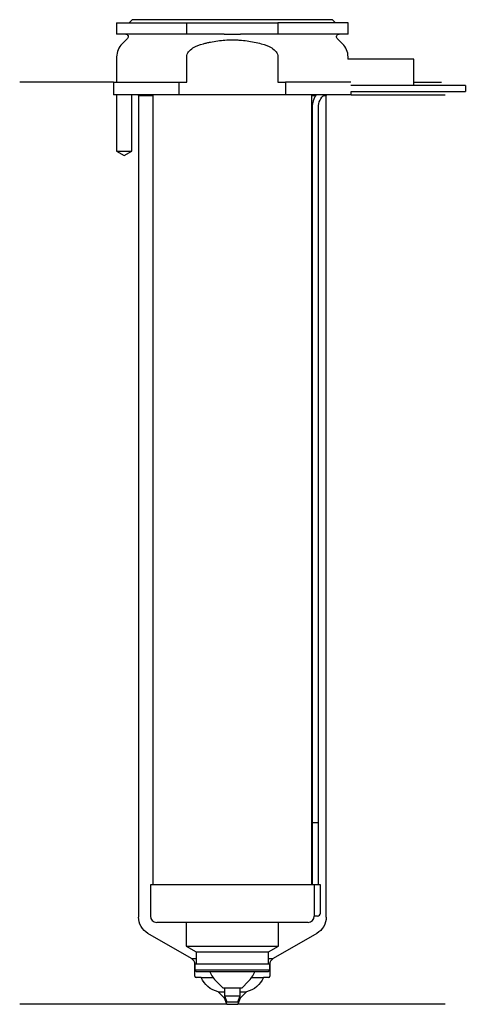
# Model space of a CAD drawing. Header units: inches. Extents: x 24 to 95, y 127 to 284.
import ezdxf

# ---------------------------------------------------------------- set-up
doc = ezdxf.new("R2010")
doc.units = ezdxf.units.IN
for name, color, linetype in [('201', 7, 'Continuous'), ('30', 7, 'Continuous'), ('32', 7, 'Continuous')]:
    doc.layers.add(name, color=color, linetype=linetype)

msp = doc.modelspace()

# ---------------------------------------------------------------- linework, layer by layer
at = {"layer": '201', "color": 113}
for p, q in [((38.53, 274.31), (23.53, 274.31)), ((38.53, 274.31), (38.53, 272.31)), ((86.53, 274.31), (90.99, 274.31)), ((38.98, 272.31), (38.98, 263.31)), ((41.48, 263.31), (41.48, 272.31)), ((42.43, 272.31), (42.53, 272.21)), ((72.53, 272.21), (72.63, 272.31)), ((76.53, 272.31), (91.53, 272.31)), ((42.53, 272.21), (42.53, 140.87)), ((42.53, 272.21), (44.83, 272.21)), ((70.23, 272.21), (70.84, 272.21)), ((72.15, 272.21), (72.53, 272.21)), ((72.53, 140.87), (72.53, 272.21)), ((38.98, 263.31), (40.23, 262.59)), ((40.23, 262.59), (41.48, 263.31)), ((51.02, 134.23), (44.03, 138.27)), ((71.03, 138.27), (64.03, 134.23)), ((51.4, 133.85), (51.02, 134.23)), ((51.02, 134.23), (51.72, 134.23)), ((63.33, 134.23), (64.03, 134.23)), ((64.03, 134.23), (63.65, 133.85)), ((51.52, 131.43), (51.52, 133.56)), ((63.53, 133.56), (63.53, 131.43)), ((52.53, 131.23), (51.72, 131.23)), ((52.53, 131.23), (54.42, 131.23)), ((60.63, 131.23), (62.53, 131.23)), ((63.33, 131.23), (62.53, 131.23)), ((56.26, 127.93), (55.26, 128.93)), ((55.26, 128.93), (56.28, 128.93)), ((56.26, 127.93), (56.4, 127.93)), ((56.63, 126.93), (56.26, 127.93)), ((58.79, 127.93), (58.43, 126.93)), ((58.65, 127.93), (58.79, 127.93)), ((58.78, 128.93), (59.79, 128.93)), ((59.79, 128.93), (58.79, 127.93)), ((56.63, 126.93), (23.53, 126.93)), ((56.63, 126.93), (58.43, 126.93)), ((91.53, 126.93), (58.43, 126.93))]:
    msp.add_line(p, q, dxfattribs=at)
at = {"layer": '201', "color": 113, "extrusion": (0, 0, -1)}
for centre, radius, start, end in [((-45.53, 140.87), 3, 300, 360), ((-69.53, 140.87), 3, 180, 240), ((-56.2, 132.82), 4, 283.5135, 336.5896), ((-58.85, 132.82), 4, 203.4104, 256.4865)]:
    msp.add_arc(centre, radius, start, end, dxfattribs=at)
at = {"layer": '201', "color": 113}
for centre, radius, start, end in [((51.12, 133.56), 0.4, 0, 45), ((63.93, 133.56), 0.4, 135, 180), ((51.72, 131.43), 0.2, 180, 270), ((63.33, 131.43), 0.2, -90, 0)]:
    msp.add_arc(centre, radius, start, end, dxfattribs=at)
at = {"layer": '30', "color": 113}
for p, q in [((39.03, 283.81), (50.23, 283.81)), ((39.03, 283.81), (39.03, 282.01)), ((41.53, 284.31), (41.03, 283.81)), ((73.53, 284.31), (41.53, 284.31)), ((50.23, 283.81), (64.82, 283.81)), ((50.23, 282.01), (50.23, 283.81)), ((76.03, 283.81), (64.82, 283.81)), ((64.82, 283.81), (64.82, 282.01)), ((74.03, 283.81), (73.53, 284.31)), ((76.03, 282.01), (76.03, 283.81)), ((50.23, 282.01), (39.03, 282.01)), ((56.22, 282.01), (50.23, 282.01)), ((64.82, 282.01), (58.83, 282.01)), ((76.03, 282.01), (64.82, 282.01)), ((40.76, 281.33), (39.9, 280.48)), ((75.15, 280.48), (74.29, 281.33)), ((39.03, 278.35), (39.03, 275.31)), ((50.23, 274.31), (50.23, 278.35)), ((64.82, 278.35), (64.82, 274.31)), ((76.03, 278.01), (76.03, 278.35)), ((38.53, 274.31), (38.53, 272.31)), ((38.53, 274.31), (49.04, 274.31)), ((38.98, 275.31), (39.03, 275.31)), ((38.98, 275.31), (38.98, 274.31)), ((49.04, 274.31), (50.23, 274.31)), ((49.04, 272.31), (49.04, 274.31)), ((64.82, 274.31), (66.01, 274.31)), ((66.01, 274.31), (66.01, 272.31)), ((76.48, 274.31), (66.01, 274.31)), ((49.04, 272.31), (38.53, 272.31)), ((38.98, 272.31), (38.98, 263.31)), ((41.48, 263.31), (41.48, 272.31)), ((44.83, 272.31), (44.83, 146.01)), ((66.01, 272.31), (49.04, 272.31)), ((76.53, 272.31), (66.01, 272.31)), ((70.23, 146.01), (70.23, 272.31)), ((76.53, 272.31), (76.53, 272.81)), ((76.53, 272.81), (94.78, 272.81)), ((94.78, 273.81), (86.53, 273.81)), ((94.78, 273.81), (94.78, 272.81)), ((70.28, 270.31), (70.28, 156.01)), ((71.28, 156.01), (71.28, 270.31)), ((38.98, 263.31), (41.48, 263.31)), ((70.28, 156.01), (71.28, 156.01)), ((70.28, 156.01), (71.28, 156.01)), ((70.28, 156.01), (70.28, 146.01)), ((71.28, 146.01), (71.28, 156.01)), ((70.6, 146.01), (44.43, 146.01)), ((44.43, 146.01), (44.43, 141.01)), ((70.6, 146.01), (70.6, 141.51)), ((71.63, 146.01), (70.6, 146.01)), ((71.63, 141.51), (71.63, 146.01)), ((71.13, 141.01), (70.62, 141.01)), ((69.63, 140.01), (45.43, 140.01)), ((50.13, 140.01), (50.13, 136.23)), ((64.93, 136.23), (64.93, 140.01)), ((50.13, 136.23), (51.72, 135.31)), ((50.13, 136.23), (64.93, 136.23)), ((63.33, 135.31), (64.93, 136.23)), ((51.72, 135.31), (63.33, 135.31)), ((51.72, 135.31), (51.72, 133.41)), ((63.33, 133.41), (63.33, 135.31)), ((51.52, 133.41), (51.52, 132.41)), ((51.52, 133.41), (63.53, 133.41)), ((51.52, 132.41), (51.82, 132.11)), ((63.53, 132.41), (51.52, 132.41)), ((63.23, 132.11), (63.53, 132.41)), ((63.53, 132.41), (63.53, 133.41)), ((63.23, 132.11), (51.82, 132.11)), ((54.98, 130.56), (55.98, 129.56)), ((55.98, 129.56), (59.08, 129.56)), ((56.28, 129.56), (56.28, 128.27)), ((58.78, 128.27), (58.78, 129.56)), ((59.08, 129.56), (60.08, 130.56)), ((56.28, 128.27), (58.78, 128.27)), ((56.28, 128.27), (56.63, 127.31)), ((58.43, 127.31), (58.78, 128.27)), ((56.63, 127.31), (58.43, 127.31))]:
    msp.add_line(p, q, dxfattribs=at)
at = {"layer": '30', "color": 113, "extrusion": (0, 0, -1)}
for centre, radius, start, end in [((-40.48, 281.61), 0.4, 90, 225), ((-74.58, 281.61), 0.4, -45, 90), ((-73.78, 270.31), 2.5, 0, 53.1295)]:
    msp.add_arc(centre, radius, start, end, dxfattribs=at)
at = {"layer": '30', "color": 113}
for centre, radius, start, end in [((42.03, 278.35), 3, 135, 180), ((73.03, 278.35), 3, 0, 45), ((73.78, 270.31), 3.5, 145.1489, 180), ((45.43, 141.01), 1, 180, 270), ((69.63, 141.01), 1, -90, 0), ((71.13, 141.51), 0.5, -90, 0), ((58.23, 133.82), 4.61, 201.7666, 225), ((56.82, 133.82), 4.61, 315, 338.2334)]:
    msp.add_arc(centre, radius, start, end, dxfattribs=at)
for points, knots in [([(56.22, 282.01), (56.65, 282.01), (57.08, 282.01), (57.54, 282.01), (57.57, 282.01), (57.62, 282.01), (57.7, 282.01), (57.9, 282.01), (58.06, 282.01), (58.39, 282.01), (58.61, 282.01), (58.83, 282.01)], [0, 0, 0, 0, 0.5, 0.5, 0.53125, 0.53125, 0.5625, 0.625, 0.75, 0.75, 1, 1, 1, 1]), ([(50.23, 278.35), (50.23, 278.96), (50.71, 279.47), (51.73, 280.12), (52.31, 280.32), (52.89, 280.48)], [0, 0, 0, 0, 0.5, 0.5, 1, 1, 1, 1]), ([(52.89, 280.48), (53.08, 280.53), (53.27, 280.57), (53.65, 280.66), (53.84, 280.7), (54.42, 280.82), (54.8, 280.89), (55.96, 281.04), (56.74, 281.1), (57.72, 281.1), (57.92, 281.09), (58.31, 281.08), (58.51, 281.07), (59.1, 281.03), (59.49, 280.99), (60.65, 280.83), (61.41, 280.67), (62.16, 280.48)], [0, 0, 0, 0, 0.0625, 0.0625, 0.125, 0.125, 0.25, 0.25, 0.5, 0.5, 0.5625, 0.5625, 0.625, 0.625, 0.75, 0.75, 1, 1, 1, 1]), ([(62.16, 280.48), (62.75, 280.32), (63.31, 280.12), (64.34, 279.47), (64.82, 278.97), (64.82, 278.35)], [0, 0, 0, 0, 0.5, 0.5, 1, 1, 1, 1]), ([(70.6, 141.51), (70.6, 141.46), (70.6, 141.4), (70.6, 141.3), (70.6, 141.25), (70.61, 141.16), (70.61, 141.12), (70.61, 141.06), (70.62, 141.04), (70.62, 141.03), (70.62, 141.02), (70.62, 141.01)], [0, 0, 0, 0, 0.208202, 0.208202, 0.416635, 0.416635, 0.625338, 0.625338, 0.835614, 0.835614, 1, 1, 1, 1])]:
    msp.add_open_spline(points, degree=3, knots=knots, dxfattribs=at)
at = {"layer": '32', "color": 113}
for p, q in [((86.53, 278.01), (75.98, 278.01)), ((86.53, 273.81), (86.53, 278.01)), ((86.53, 273.81), (76.48, 273.81))]:
    msp.add_line(p, q, dxfattribs=at)

doc.saveas('drawing.dxf')
